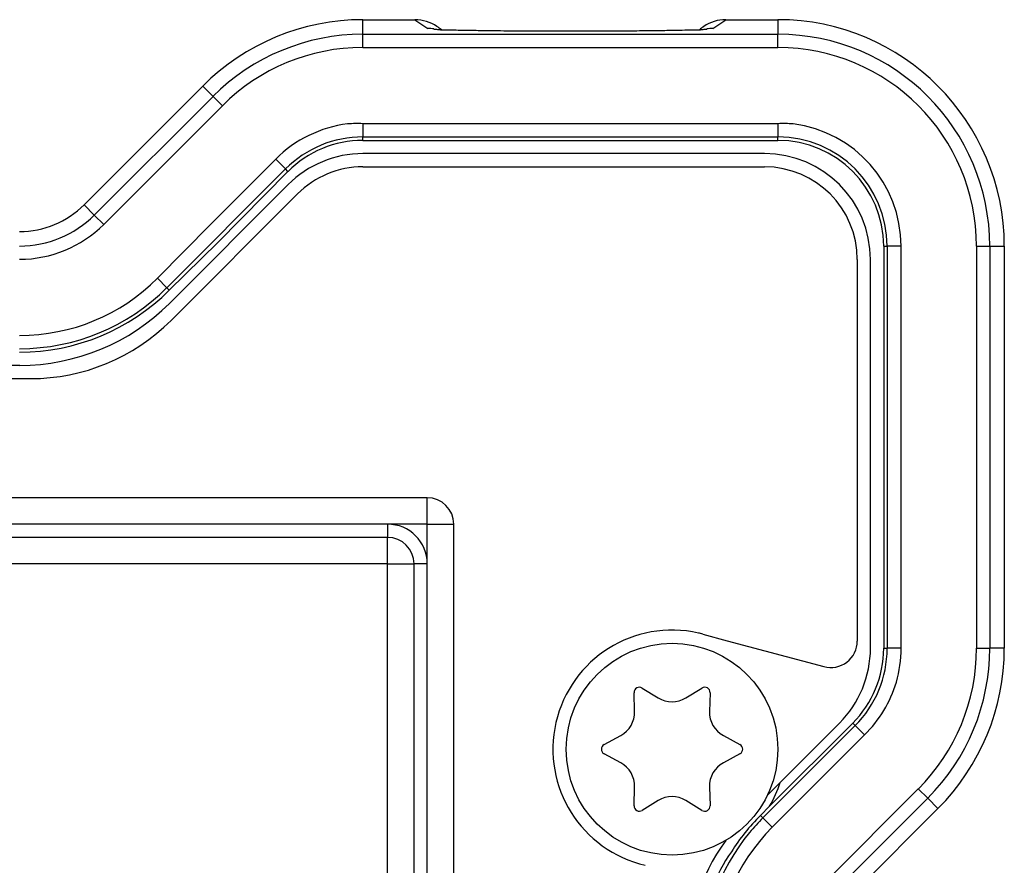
# Model space of a CAD drawing. Header units: millimetres. Extents: x -316 to -124, y 76 to 166.
# Tile 8 of 8: x -162 to -124, y 134 to 166. Entities that reach past the tile are written whole.
import ezdxf

# ---------------------------------------------------------------- set-up
doc = ezdxf.new("R2010")
doc.units = ezdxf.units.MM

# ---------------------------------------------------------------- blocks, each defined once
blk = doc.blocks.new('Blechschraube_ISO14585-ST4_2x16_3__3', base_point=(-141, 134.721))
at = {"color": 7, "linetype": 'Continuous'}
blk.add_circle((-137, 138.721), 4, dxfattribs=at)
blk = doc.blocks.new('Blechschraube_ISO14585-ST4_2x16_1__6', base_point=(-141, 134.721))
at = {"color": 7, "linetype": 'Continuous'}
for p, q in [((-138.415, 140.144), (-138.436, 140.855)), ((-138.131, 141.031), (-137.525, 140.658)), ((-136.475, 140.658), (-135.869, 141.031)), ((-135.564, 140.855), (-135.585, 140.144)), ((-139.566, 138.897), (-138.94, 139.234)), ((-135.06, 139.234), (-134.434, 138.897)), ((-138.94, 138.207), (-139.566, 138.545)), ((-134.434, 138.545), (-135.06, 138.207)), ((-138.436, 136.586), (-138.415, 137.297)), ((-135.585, 137.297), (-135.564, 136.586)), ((-137.525, 136.784), (-138.131, 136.41)), ((-135.869, 136.41), (-136.475, 136.784))]:
    blk.add_line(p, q, dxfattribs=at)
blk.add_circle((-137, 138.721), 4, dxfattribs=at)
for centre, radius, start, end in [((-138.236, 140.861), 0.2, 58.3205, 181.6805), ((-135.764, 140.861), 0.2, 358.3206, 121.6805), ((-137, 141.509), 1, 238.3195, 301.6805), ((-139.414, 140.115), 1, 298.3195, 1.6805), ((-134.586, 140.115), 1, 178.3195, 241.6805), ((-139.471, 138.721), 0.2, 118.3206, 180), ((-134.529, 138.721), 0.2, 0, 61.6805), ((-139.471, 138.721), 0.2, 180, 241.6805), ((-134.529, 138.721), 0.2, 298.3206, 0), ((-139.414, 137.327), 1, 358.3195, 61.6805), ((-134.586, 137.327), 1, 118.3195, 181.6805), ((-138.236, 136.58), 0.2, 178.3205, 301.6805), ((-137, 135.933), 1, 58.3195, 121.6805), ((-135.764, 136.58), 0.2, 238.3206, 1.6805)]:
    blk.add_arc(centre, radius, start, end, dxfattribs=at)
blk = doc.blocks.new('Kippschalter-blau__31', base_point=(-171, 113.721))
at = {"color": 1, "linetype": 'Continuous'}
for p, q in [((-170.25, 145.721), (-171, 145.721)), ((-147.75, 145.721), (-170.25, 145.721)), ((-147.75, 145.721), (-147, 145.721)), ((-170.25, 113.721), (-171, 113.721)), ((-170.25, 113.721), (-147.75, 113.721)), ((-147.75, 113.721), (-147, 113.721))]:
    blk.add_line(p, q, dxfattribs=at)
blk = doc.blocks.new('Kappe__32', base_point=(-172.75, 111.221))
at = {"color": 1, "linetype": 'Continuous'}
for p, q in [((-171.75, 147.221), (-171.75, 148.221)), ((-146.25, 147.221), (-146.25, 148.221)), ((-171.75, 147.221), (-172.75, 147.221)), ((-170.25, 147.221), (-171.75, 147.221)), ((-171.75, 147.221), (-171.75, 145.721)), ((-147.75, 147.221), (-170.25, 147.221)), ((-170.25, 147.221), (-170.25, 146.721)), ((-147.75, 147.221), (-147.75, 146.721)), ((-146.25, 147.221), (-147.75, 147.221)), ((-146.25, 147.221), (-145.25, 147.221)), ((-146.25, 145.721), (-146.25, 147.221)), ((-170.25, 145.721), (-170.25, 146.721)), ((-147.75, 145.721), (-147.75, 146.721)), ((-171.75, 145.721), (-171.75, 113.721)), ((-171.75, 145.721), (-171.25, 145.721)), ((-171, 145.721), (-171.25, 145.721)), ((-170.25, 145.721), (-171, 145.721)), ((-170.25, 145.721), (-170.25, 113.721)), ((-147.75, 145.721), (-170.25, 145.721)), ((-147.75, 113.721), (-147.75, 145.721)), ((-147.75, 145.721), (-147, 145.721)), ((-147, 145.721), (-146.75, 145.721)), ((-146.25, 145.721), (-146.75, 145.721)), ((-146.25, 113.721), (-146.25, 145.721)), ((-171.75, 113.721), (-171.25, 113.721)), ((-171.75, 113.721), (-171.75, 112.221)), ((-171, 113.721), (-171.25, 113.721)), ((-170.25, 113.721), (-171, 113.721)), ((-170.25, 113.721), (-147.75, 113.721)), ((-170.25, 113.721), (-170.25, 112.721)), ((-147.75, 113.721), (-147.75, 112.721)), ((-147.75, 113.721), (-147, 113.721)), ((-147, 113.721), (-146.75, 113.721)), ((-146.25, 113.721), (-146.75, 113.721)), ((-146.25, 112.221), (-146.25, 113.721)), ((-170.25, 112.221), (-170.25, 112.721)), ((-147.75, 112.221), (-147.75, 112.721)), ((-171.75, 112.221), (-172.75, 112.221)), ((-171.75, 112.221), (-170.25, 112.221)), ((-171.75, 112.221), (-171.75, 111.221)), ((-170.25, 112.221), (-147.75, 112.221)), ((-147.75, 112.221), (-146.25, 112.221)), ((-146.25, 112.221), (-145.25, 112.221)), ((-146.25, 112.221), (-146.25, 111.221))]:
    blk.add_line(p, q, dxfattribs=at)
at = {"color": 7, "linetype": 'Continuous'}
for p, q in [((-146.25, 148.221), (-171.75, 148.221)), ((-172.75, 147.221), (-172.75, 112.221)), ((-145.25, 112.221), (-145.25, 147.221)), ((-147.75, 146.721), (-170.25, 146.721)), ((-171.25, 145.721), (-171.25, 113.721)), ((-146.75, 113.721), (-146.75, 145.721)), ((-170.25, 112.721), (-147.75, 112.721)), ((-171.75, 111.221), (-146.25, 111.221))]:
    blk.add_line(p, q, dxfattribs=at)
for centre, start, end in [((-171.75, 147.221), 90, 180), ((-146.25, 147.221), 0, 90), ((-170.25, 145.721), 90, 180), ((-147.75, 145.721), 0, 90), ((-170.25, 113.721), 180, 270), ((-147.75, 113.721), 270, 0), ((-171.75, 112.221), 180, 270), ((-146.25, 112.221), 270, 0)]:
    blk.add_arc(centre, 1, start, end, dxfattribs=at)
at = {"color": 1, "linetype": 'Continuous'}
for centre, start, end in [((-170.25, 145.721), 90, 180), ((-147.75, 145.721), 0, 90), ((-170.25, 113.721), 180, 270), ((-147.75, 113.721), 270, 0)]:
    blk.add_arc(centre, 1.5, start, end, dxfattribs=at)
blk = doc.blocks.new('Wippschalter-SX82C1881F210000__33', base_point=(-172.75, 111.221))
for name, p in [('Kappe__32', (-172.75, 111.221)), ('Kippschalter-blau__31', (-171, 113.721))]:
    blk.add_blockref(name, p)
blk = doc.blocks.new('Rueckplatte__34', base_point=(-310.5, 84.221))
at = {"color": 7, "linetype": 'Continuous'}
for p, q in [((-133.5, 161.221), (-148.683, 161.221)), ((-151.512, 160.049), (-155.997, 155.564)), ((-129.5, 142.538), (-129.5, 157.221)), ((-161.654, 153.221), (-213.348, 153.221)), ((-133.397, 136.984), (-130.672, 139.709))]:
    blk.add_line(p, q, dxfattribs=at)
for centre, radius, start, end in [((-148.683, 157.221), 4, 90, 135), ((-133.5, 157.221), 4, 0, 90), ((-161.654, 161.221), 8, 270, 315), ((-133.5, 142.538), 4, 315, 0), ((-128.5, 130.567), 8, 143.9448, 180)]:
    blk.add_arc(centre, radius, start, end, dxfattribs=at)
blk = doc.blocks.new('Frontplatte__35', base_point=(-310.5, 84.221))
at = {"color": 7, "linetype": 'Continuous'}
for p, q in [((-133.5, 161.221), (-148.683, 161.221)), ((-151.512, 160.049), (-155.997, 155.564)), ((-129.5, 142.538), (-129.5, 157.221)), ((-161.654, 153.221), (-213.348, 153.221)), ((-133.397, 136.984), (-130.672, 139.709))]:
    blk.add_line(p, q, dxfattribs=at)
for centre, radius, start, end in [((-148.683, 157.221), 4, 90, 135), ((-133.5, 157.221), 4, 0, 90), ((-161.654, 161.221), 8, 270, 315), ((-133.5, 142.538), 4, 315, 0), ((-128.5, 130.567), 8, 143.9448, 180)]:
    blk.add_arc(centre, radius, start, end, dxfattribs=at)
blk = doc.blocks.new('Verbindungsteil-L5_0007877-schwarz__36', base_point=(-315.559, 75.721))
at = {"color": 7, "linetype": 'Continuous'}
for p, q in [((-148.686, 166.279), (-146.719, 166.28)), ((-134.968, 166.279), (-133, 166.279)), ((-159.223, 159.287), (-154.738, 163.773)), ((-124.441, 157.721), (-124.441, 142.534)), ((-133.657, 136.221), (-133.312, 136.566)), ((-126.948, 136.483), (-130.433, 132.997))]:
    blk.add_line(p, q, dxfattribs=at)
at = {"color": 1, "linetype": 'Continuous'}
for p, q in [((-151.98, 161.014), (-154.448, 158.546)), ((-151.697, 160.731), (-151.98, 161.014)), ((-128.342, 157.721), (-128.742, 157.721)), ((-128.342, 142.534), (-128.342, 157.721)), ((-128.342, 142.534), (-128.742, 142.534))]:
    blk.add_line(p, q, dxfattribs=at)
at = {"color": 7, "linetype": 'Continuous'}
for centre, radius, start, end in [((-148.686, 157.721), 8.559, 90, 135), ((-146.72, 164.776), 1.504, 56.2819, 89.9246), ((-146.72, 164.776), 1.504, 48.2399, 56.2819), ((-134.967, 164.777), 1.503, 123.6997, 131.7508), ((-134.967, 164.777), 1.503, 90.024, 123.6997), ((-133, 157.721), 8.559, 360, 90), ((-161.657, 161.721), 3.441, 270, 315), ((-133, 142.534), 8.559, 315, 0), ((-136.975, 138.721), 4.25, 329.531, 342.8346), ((-128, 130.564), 8, 135, 147.607), ((-130.7, 131.925), 5, 144.1967, 162.3084)]:
    blk.add_arc(centre, radius, start, end, dxfattribs=at)
at = {"color": 1, "linetype": 'Continuous'}
for centre, start, end in [((-148.686, 157.721), 97.0777, 135), ((-133, 157.721), 360, 82.9223), ((-133, 142.534), 344.0815, 0)]:
    blk.add_arc(centre, 4.658, start, end, dxfattribs=at)
at = {"color": 7, "linetype": 'Continuous'}
for points, knots in [([(-135.968, 165.898), (-135.942, 165.921), (-135.889, 165.969), (-135.83, 166.007), (-135.801, 166.027)], [0, 0, 0, 0, 0.1053522, 0.2112611, 0.2112611, 0.2112611, 0.2112611]), ([(-145.999, 165.928), (-145.955, 165.923), (-145.862, 165.913), (-145.769, 165.903), (-145.719, 165.898)], [0, 0, 0, 0, 0.1300312, 0.2814913, 0.2814913, 0.2814913, 0.2814913]), ([(-145.719, 165.898), (-145.607, 165.898), (-145.422, 165.898), (-145.012, 165.889), (-144.499, 165.879), (-143.898, 165.871), (-143.191, 165.863), (-142.408, 165.858), (-141.572, 165.855), (-140.657, 165.854), (-139.601, 165.856), (-138.484, 165.863), (-137.578, 165.873), (-136.974, 165.882), (-136.574, 165.891), (-136.263, 165.898), (-136.078, 165.898), (-135.968, 165.898)], [0, 0, 0, 0, 0.333802, 0.556416, 1.231646, 1.870333, 2.359858, 3.355147, 4.21748, 4.868191, 6.101024, 7.384159, 8.220835, 8.817283, 9.197125, 9.421138, 9.751628, 9.751628, 9.751628, 9.751628]), ([(-135.968, 165.898), (-135.917, 165.903), (-135.824, 165.913), (-135.731, 165.923), (-135.688, 165.928)], [0, 0, 0, 0, 0.1515701, 0.2816053, 0.2816053, 0.2816053, 0.2816053])]:
    blk.add_open_spline(points, degree=3, knots=knots, dxfattribs=at)
blk = doc.blocks.new('Verbindungsteil__37', base_point=(-315.559, 75.721))
at = {"color": 7, "linetype": 'Continuous'}
for p, q in [((-148.686, 166.279), (-146.719, 166.28)), ((-134.968, 166.279), (-133, 166.279)), ((-159.223, 159.287), (-154.738, 163.773)), ((-124.441, 157.721), (-124.441, 142.534)), ((-133.657, 136.221), (-133.312, 136.566)), ((-126.948, 136.483), (-130.433, 132.997))]:
    blk.add_line(p, q, dxfattribs=at)
at = {"color": 1, "linetype": 'Continuous'}
for p, q in [((-151.98, 161.014), (-154.448, 158.546)), ((-151.697, 160.731), (-151.98, 161.014)), ((-128.342, 157.721), (-128.742, 157.721)), ((-128.342, 142.534), (-128.342, 157.721)), ((-128.342, 142.534), (-128.742, 142.534))]:
    blk.add_line(p, q, dxfattribs=at)
at = {"color": 7, "linetype": 'Continuous'}
for centre, radius, start, end in [((-148.686, 157.721), 8.559, 90, 135), ((-146.72, 164.776), 1.504, 56.2819, 89.9246), ((-146.72, 164.776), 1.504, 48.2399, 56.2819), ((-134.967, 164.777), 1.503, 123.6997, 131.7508), ((-134.967, 164.777), 1.503, 90.024, 123.6997), ((-133, 157.721), 8.559, 360, 90), ((-161.657, 161.721), 3.441, 270, 315), ((-133, 142.534), 8.559, 315, 0), ((-136.975, 138.721), 4.25, 329.531, 342.8346), ((-128, 130.564), 8, 135, 147.607), ((-130.7, 131.925), 5, 144.1967, 162.3084)]:
    blk.add_arc(centre, radius, start, end, dxfattribs=at)
at = {"color": 1, "linetype": 'Continuous'}
for centre, start, end in [((-148.686, 157.721), 97.0777, 135), ((-133, 157.721), 360, 82.9223), ((-133, 142.534), 344.0815, 0)]:
    blk.add_arc(centre, 4.658, start, end, dxfattribs=at)
at = {"color": 7, "linetype": 'Continuous'}
for points, knots in [([(-145.999, 165.928), (-145.955, 165.923), (-145.862, 165.913), (-145.769, 165.903), (-145.719, 165.898)], [0, 0, 0, 0, 0.1300312, 0.2814913, 0.2814913, 0.2814913, 0.2814913]), ([(-145.719, 165.898), (-145.607, 165.898), (-145.422, 165.898), (-145.012, 165.889), (-144.499, 165.879), (-143.898, 165.871), (-143.191, 165.863), (-142.408, 165.858), (-141.572, 165.855), (-140.657, 165.854), (-139.601, 165.856), (-138.484, 165.863), (-137.578, 165.873), (-136.974, 165.882), (-136.574, 165.891), (-136.263, 165.898), (-136.078, 165.898), (-135.968, 165.898)], [0, 0, 0, 0, 0.333802, 0.556416, 1.231646, 1.870333, 2.359858, 3.355147, 4.21748, 4.868191, 6.101024, 7.384159, 8.220835, 8.817283, 9.197125, 9.421138, 9.751628, 9.751628, 9.751628, 9.751628]), ([(-135.968, 165.898), (-135.917, 165.903), (-135.824, 165.913), (-135.731, 165.923), (-135.688, 165.928)], [0, 0, 0, 0, 0.1515701, 0.2816053, 0.2816053, 0.2816053, 0.2816053])]:
    blk.add_open_spline(points, degree=3, knots=knots, dxfattribs=at)
blk = doc.blocks.new('Verbindungsteil_1__42', base_point=(-315.559, 75.721))
at = {"color": 7, "linetype": 'Continuous'}
for p, q in [((-148.686, 166.279), (-146.719, 166.28)), ((-134.968, 166.279), (-133, 166.279)), ((-159.223, 159.287), (-154.738, 163.773)), ((-148.686, 161.721), (-133, 161.721)), ((-154.166, 157.863), (-151.515, 160.549)), ((-156, 156.064), (-154.166, 157.863)), ((-129, 157.721), (-129, 142.534)), ((-124.441, 157.721), (-124.441, 142.534)), ((-130.172, 139.706), (-133.312, 136.566)), ((-133.657, 136.221), (-133.312, 136.566)), ((-126.948, 136.483), (-130.433, 132.997))]:
    blk.add_line(p, q, dxfattribs=at)
at = {"color": 1, "linetype": 'Continuous'}
for p, q in [((-148.686, 165.729), (-148.686, 166.279)), ((-146.719, 166.28), (-146.227, 165.946)), ((-135.459, 165.946), (-134.968, 166.279)), ((-133, 166.279), (-133, 165.729)), ((-148.686, 165.729), (-133, 165.729)), ((-148.686, 165.229), (-148.686, 165.729)), ((-133, 165.229), (-133, 165.729)), ((-148.686, 165.229), (-133, 165.229)), ((-154.738, 163.773), (-154.349, 163.384)), ((-158.835, 158.898), (-154.349, 163.384)), ((-153.996, 163.03), (-154.349, 163.384)), ((-158.481, 158.545), (-153.996, 163.03)), ((-133, 162.352), (-148.686, 162.352)), ((-148.686, 162.352), (-148.686, 161.852)), ((-133, 162.352), (-133, 161.852)), ((-148.686, 161.852), (-133, 161.852)), ((-148.686, 161.721), (-148.686, 161.852)), ((-133, 161.721), (-133, 161.852)), ((-151.98, 161.014), (-154.448, 158.546)), ((-151.697, 160.731), (-151.98, 161.014)), ((-156.093, 156.156), (-151.607, 160.642)), ((-151.697, 160.731), (-151.607, 160.642)), ((-151.515, 160.549), (-151.607, 160.642)), ((-158.835, 158.898), (-159.223, 159.287)), ((-158.481, 158.545), (-158.835, 158.898)), ((-154.448, 158.546), (-156.446, 156.51)), ((-129, 157.721), (-128.869, 157.721)), ((-128.869, 157.721), (-128.869, 142.534)), ((-128.742, 157.721), (-128.869, 157.721)), ((-128.342, 157.721), (-128.742, 157.721)), ((-128.342, 142.534), (-128.342, 157.721)), ((-125.491, 157.721), (-124.991, 157.721)), ((-125.491, 157.721), (-125.491, 142.534)), ((-124.991, 157.721), (-124.991, 142.534)), ((-124.991, 157.721), (-124.441, 157.721)), ((-156.446, 156.51), (-156.093, 156.156)), ((-156, 156.064), (-156.093, 156.156)), ((-129, 142.534), (-128.869, 142.534)), ((-128.742, 142.534), (-128.869, 142.534)), ((-128.342, 142.534), (-128.742, 142.534)), ((-125.491, 142.534), (-124.991, 142.534)), ((-124.441, 142.534), (-124.991, 142.534)), ((-130.079, 139.613), (-133.564, 136.128)), ((-130.172, 139.706), (-130.079, 139.613)), ((-129.725, 139.26), (-130.079, 139.613)), ((-133.211, 135.775), (-129.725, 139.26)), ((-127.691, 137.225), (-131.176, 133.74)), ((-127.691, 137.225), (-127.337, 136.871)), ((-127.337, 136.871), (-130.822, 133.386)), ((-127.337, 136.871), (-126.948, 136.483)), ((-133.657, 136.221), (-133.564, 136.128)), ((-133.211, 135.775), (-133.564, 136.128))]:
    blk.add_line(p, q, dxfattribs=at)
at = {"color": 7, "linetype": 'Continuous'}
for centre, radius, start, end in [((-148.686, 157.721), 8.559, 90, 135), ((-146.72, 164.776), 1.504, 56.2819, 89.9246), ((-146.72, 164.776), 1.504, 48.2399, 56.2819), ((-134.967, 164.777), 1.503, 123.6997, 131.7508), ((-134.967, 164.777), 1.503, 90.024, 123.6997), ((-133, 157.721), 8.559, 360, 90), ((-148.686, 157.721), 8.009, 90, 135), ((-133, 157.721), 8.009, 0, 90), ((-148.686, 157.721), 4.131, 90, 135), ((-148.686, 157.721), 4, 90, 135), ((-133, 157.721), 4.131, 0, 90), ((-133, 157.721), 4, 0, 90), ((-161.657, 161.721), 3.441, 270, 315), ((-161.657, 161.721), 3.991, 270, 315), ((-161.657, 161.721), 7.869, 270, 315), ((-161.657, 161.721), 8, 270, 315), ((-133, 142.534), 4, 315, 0), ((-133, 142.534), 4.131, 315, 0), ((-133, 142.534), 8.009, 315, 0), ((-133, 142.534), 8.559, 315, 360), ((-136.975, 138.721), 4.25, 329.531, 342.8346), ((-128, 130.564), 8, 135, 147.607), ((-128, 130.564), 7.869, 135, 140.4632), ((-128, 130.564), 7.869, 140.4632, 180), ((-130.7, 131.925), 5, 144.1967, 162.3084)]:
    blk.add_arc(centre, radius, start, end, dxfattribs=at)
at = {"color": 1, "linetype": 'Continuous'}
for centre, radius, start, end in [((-146.227, 164.446), 1.5, 81.233, 90), ((-135.459, 164.446), 1.5, 90, 98.767), ((-148.686, 157.721), 7.509, 90, 135), ((-133, 157.721), 7.509, 0, 90), ((-148.686, 157.721), 4.658, 97.0777, 135), ((-148.903, 157.712), 4.644, 87.322, 94.4074), ((-132.783, 157.712), 4.644, 85.5926, 92.678), ((-133, 157.721), 4.658, 360, 82.9223), ((-161.657, 161.721), 4.491, 270, 315), ((-161.657, 161.721), 7.369, 270, 315), ((-133, 142.534), 4.658, 344.0815, 360), ((-133, 142.534), 7.509, 315, 0), ((-132.973, 142.58), 4.644, 314.361, 343.4444), ((-128, 130.564), 7.369, 135, 180)]:
    blk.add_arc(centre, radius, start, end, dxfattribs=at)
at = {"color": 7, "linetype": 'Continuous'}
for points, knots in [([(-145.999, 165.928), (-145.955, 165.923), (-145.862, 165.913), (-145.769, 165.903), (-145.719, 165.898)], [0, 0, 0, 0, 0.1300312, 0.2814913, 0.2814913, 0.2814913, 0.2814913]), ([(-145.719, 165.898), (-145.607, 165.898), (-145.422, 165.898), (-145.012, 165.889), (-144.499, 165.879), (-143.898, 165.871), (-143.191, 165.863), (-142.408, 165.858), (-141.572, 165.855), (-140.657, 165.854), (-139.601, 165.856), (-138.484, 165.863), (-137.578, 165.873), (-136.974, 165.882), (-136.574, 165.891), (-136.263, 165.898), (-136.078, 165.898), (-135.968, 165.898)], [0, 0, 0, 0, 0.333802, 0.556416, 1.231646, 1.870333, 2.359858, 3.355147, 4.21748, 4.868191, 6.101024, 7.384159, 8.220835, 8.817283, 9.197125, 9.421138, 9.751628, 9.751628, 9.751628, 9.751628]), ([(-135.968, 165.898), (-135.917, 165.903), (-135.824, 165.913), (-135.731, 165.923), (-135.688, 165.928)], [0, 0, 0, 0, 0.1515701, 0.2816053, 0.2816053, 0.2816053, 0.2816053])]:
    blk.add_open_spline(points, degree=3, knots=knots, dxfattribs=at)
blk = doc.blocks.new('Verbindungsteil-L5_0007877-schwarz_1__43', base_point=(-315.559, 75.721))
at = {"color": 7, "linetype": 'Continuous'}
for p, q in [((-148.686, 166.279), (-146.719, 166.28)), ((-134.968, 166.279), (-133, 166.279)), ((-159.223, 159.287), (-154.738, 163.773)), ((-148.686, 161.721), (-133, 161.721)), ((-154.166, 157.863), (-151.515, 160.549)), ((-156, 156.064), (-154.166, 157.863)), ((-129, 157.721), (-129, 142.534)), ((-124.441, 157.721), (-124.441, 142.534)), ((-130.172, 139.706), (-133.312, 136.566)), ((-133.657, 136.221), (-133.312, 136.566)), ((-126.948, 136.483), (-130.433, 132.997))]:
    blk.add_line(p, q, dxfattribs=at)
at = {"color": 1, "linetype": 'Continuous'}
for p, q in [((-148.686, 165.729), (-148.686, 166.279)), ((-146.719, 166.28), (-146.227, 165.946)), ((-135.459, 165.946), (-134.968, 166.279)), ((-133, 166.279), (-133, 165.729)), ((-148.686, 165.729), (-133, 165.729)), ((-148.686, 165.229), (-148.686, 165.729)), ((-133, 165.229), (-133, 165.729)), ((-148.686, 165.229), (-133, 165.229)), ((-154.738, 163.773), (-154.349, 163.384)), ((-158.835, 158.898), (-154.349, 163.384)), ((-153.996, 163.03), (-154.349, 163.384)), ((-158.481, 158.545), (-153.996, 163.03)), ((-133, 162.352), (-148.686, 162.352)), ((-148.686, 162.352), (-148.686, 161.852)), ((-133, 162.352), (-133, 161.852)), ((-148.686, 161.852), (-133, 161.852)), ((-148.686, 161.721), (-148.686, 161.852)), ((-133, 161.721), (-133, 161.852)), ((-151.98, 161.014), (-154.448, 158.546)), ((-151.697, 160.731), (-151.98, 161.014)), ((-156.093, 156.156), (-151.607, 160.642)), ((-151.697, 160.731), (-151.607, 160.642)), ((-151.515, 160.549), (-151.607, 160.642)), ((-158.835, 158.898), (-159.223, 159.287)), ((-158.481, 158.545), (-158.835, 158.898)), ((-154.448, 158.546), (-156.446, 156.51)), ((-129, 157.721), (-128.869, 157.721)), ((-128.869, 157.721), (-128.869, 142.534)), ((-128.742, 157.721), (-128.869, 157.721)), ((-128.342, 157.721), (-128.742, 157.721)), ((-128.342, 142.534), (-128.342, 157.721)), ((-125.491, 157.721), (-124.991, 157.721)), ((-125.491, 157.721), (-125.491, 142.534)), ((-124.991, 157.721), (-124.991, 142.534)), ((-124.991, 157.721), (-124.441, 157.721)), ((-156.446, 156.51), (-156.093, 156.156)), ((-156, 156.064), (-156.093, 156.156)), ((-129, 142.534), (-128.869, 142.534)), ((-128.742, 142.534), (-128.869, 142.534)), ((-128.342, 142.534), (-128.742, 142.534)), ((-125.491, 142.534), (-124.991, 142.534)), ((-124.441, 142.534), (-124.991, 142.534)), ((-130.079, 139.613), (-133.564, 136.128)), ((-130.172, 139.706), (-130.079, 139.613)), ((-129.725, 139.26), (-130.079, 139.613)), ((-133.211, 135.775), (-129.725, 139.26)), ((-127.691, 137.225), (-131.176, 133.74)), ((-127.691, 137.225), (-127.337, 136.871)), ((-127.337, 136.871), (-130.822, 133.386)), ((-127.337, 136.871), (-126.948, 136.483)), ((-133.657, 136.221), (-133.564, 136.128)), ((-133.211, 135.775), (-133.564, 136.128))]:
    blk.add_line(p, q, dxfattribs=at)
at = {"color": 7, "linetype": 'Continuous'}
for centre, radius, start, end in [((-148.686, 157.721), 8.559, 90, 135), ((-146.72, 164.776), 1.504, 56.2819, 89.9246), ((-146.72, 164.776), 1.504, 48.2399, 56.2819), ((-134.967, 164.777), 1.503, 90.024, 123.6997), ((-133, 157.721), 8.559, 360, 90), ((-148.686, 157.721), 8.009, 90, 135), ((-133, 157.721), 8.009, 0, 90), ((-148.686, 157.721), 4.131, 90, 135), ((-148.686, 157.721), 4, 90, 135), ((-133, 157.721), 4.131, 0, 90), ((-133, 157.721), 4, 0, 90), ((-161.657, 161.721), 3.441, 270, 315), ((-161.657, 161.721), 3.991, 270, 315), ((-161.657, 161.721), 7.869, 270, 315), ((-161.657, 161.721), 8, 270, 315), ((-133, 142.534), 4, 315, 0), ((-133, 142.534), 4.131, 315, 0), ((-133, 142.534), 8.009, 315, 0), ((-133, 142.534), 8.559, 315, 360), ((-136.975, 138.721), 4.25, 329.531, 342.8346), ((-128, 130.564), 8, 135, 147.607), ((-128, 130.564), 7.869, 135, 140.4632), ((-128, 130.564), 7.869, 140.4632, 180), ((-130.7, 131.925), 5, 144.1967, 162.3084)]:
    blk.add_arc(centre, radius, start, end, dxfattribs=at)
at = {"color": 1, "linetype": 'Continuous'}
for centre, radius, start, end in [((-146.227, 164.446), 1.5, 81.233, 90), ((-135.459, 164.446), 1.5, 90, 98.767), ((-148.686, 157.721), 7.509, 90, 135), ((-133, 157.721), 7.509, 0, 90), ((-148.686, 157.721), 4.658, 97.0777, 135), ((-148.903, 157.712), 4.644, 87.322, 94.4074), ((-132.783, 157.712), 4.644, 85.5926, 92.678), ((-133, 157.721), 4.658, 360, 82.9223), ((-161.657, 161.721), 4.491, 270, 315), ((-161.657, 161.721), 7.369, 270, 315), ((-133, 142.534), 4.658, 344.0815, 360), ((-133, 142.534), 7.509, 315, 0), ((-132.973, 142.58), 4.644, 314.361, 343.4444), ((-128, 130.564), 7.369, 135, 180)]:
    blk.add_arc(centre, radius, start, end, dxfattribs=at)
at = {"color": 7, "linetype": 'Continuous'}
for points, knots in [([(-135.968, 165.898), (-135.942, 165.921), (-135.889, 165.969), (-135.83, 166.007), (-135.801, 166.027)], [0, 0, 0, 0, 0.1053522, 0.2112611, 0.2112611, 0.2112611, 0.2112611]), ([(-145.999, 165.928), (-145.955, 165.923), (-145.862, 165.913), (-145.769, 165.903), (-145.719, 165.898)], [0, 0, 0, 0, 0.1300312, 0.2814913, 0.2814913, 0.2814913, 0.2814913]), ([(-145.719, 165.898), (-145.607, 165.898), (-145.422, 165.898), (-145.012, 165.889), (-144.499, 165.879), (-143.898, 165.871), (-143.191, 165.863), (-142.408, 165.858), (-141.572, 165.855), (-140.657, 165.854), (-139.601, 165.856), (-138.484, 165.863), (-137.578, 165.873), (-136.974, 165.882), (-136.574, 165.891), (-136.263, 165.898), (-136.078, 165.898), (-135.968, 165.898)], [0, 0, 0, 0, 0.333802, 0.556416, 1.231646, 1.870333, 2.359858, 3.355147, 4.21748, 4.868191, 6.101024, 7.384159, 8.220835, 8.817283, 9.197125, 9.421138, 9.751628, 9.751628, 9.751628, 9.751628]), ([(-135.968, 165.898), (-135.917, 165.903), (-135.824, 165.913), (-135.731, 165.923), (-135.688, 165.928)], [0, 0, 0, 0, 0.1515701, 0.2816053, 0.2816053, 0.2816053, 0.2816053])]:
    blk.add_open_spline(points, degree=3, knots=knots, dxfattribs=at)
blk = doc.blocks.new('Typenschild-S60-PSU-Kopie-L5_0007851-schwarz__44', base_point=(-310, 84.721))
at = {"color": 7, "linetype": 'Continuous'}
for p, q in [((-148.683, 160.721), (-133.5, 160.721)), ((-151.158, 159.696), (-155.936, 154.917)), ((-130, 157.221), (-130, 142.807)), ((-212.911, 152.721), (-161.239, 152.721)), ((-135.835, 143.067), (-134.91, 142.819)), ((-134.91, 142.819), (-131.259, 141.841))]:
    blk.add_line(p, q, dxfattribs=at)
for centre, radius, start, end in [((-148.683, 157.221), 3.5, 90, 135), ((-133.5, 157.221), 3.5, 0, 90), ((-161.239, 160.221), 7.5, 270, 315), ((-137, 138.721), 4.5, 77.2151, 257.0274), ((-137, 138.721), 4.5, 75, 77.2151), ((-131, 142.807), 1, 255, 0)]:
    blk.add_arc(centre, radius, start, end, dxfattribs=at)
blk = doc.blocks.new('Typenschild-S60-PSU__45', base_point=(-310, 84.721))
at = {"color": 7, "linetype": 'Continuous'}
for p, q in [((-148.683, 160.721), (-133.5, 160.721)), ((-151.158, 159.696), (-155.936, 154.917)), ((-130, 157.221), (-130, 142.807)), ((-212.911, 152.721), (-161.239, 152.721)), ((-135.835, 143.067), (-134.91, 142.819)), ((-134.91, 142.819), (-131.259, 141.841))]:
    blk.add_line(p, q, dxfattribs=at)
for centre, radius, start, end in [((-148.683, 157.221), 3.5, 90, 135), ((-133.5, 157.221), 3.5, 0, 90), ((-161.239, 160.221), 7.5, 270, 315), ((-137, 138.721), 4.5, 77.2151, 257.0274), ((-137, 138.721), 4.5, 75, 77.2151), ((-131, 142.807), 1, 255, 0)]:
    blk.add_arc(centre, radius, start, end, dxfattribs=at)
blk = doc.blocks.new('Frontschild__46', base_point=(-310, 84.721))
at = {"color": 7, "linetype": 'Continuous'}
for p, q in [((-148.683, 160.721), (-133.5, 160.721)), ((-151.158, 159.696), (-155.936, 154.917)), ((-130, 157.221), (-130, 142.807)), ((-212.911, 152.721), (-161.239, 152.721)), ((-135.835, 143.067), (-134.91, 142.819)), ((-134.91, 142.819), (-131.259, 141.841))]:
    blk.add_line(p, q, dxfattribs=at)
for centre, radius, start, end in [((-148.683, 157.221), 3.5, 90, 135), ((-133.5, 157.221), 3.5, 0, 90), ((-161.239, 160.221), 7.5, 270, 315), ((-137, 138.721), 4.5, 77.2151, 257.0274), ((-137, 138.721), 4.5, 75, 77.2151), ((-131, 142.807), 1, 255, 0)]:
    blk.add_arc(centre, radius, start, end, dxfattribs=at)
blk = doc.blocks.new('Frontschild-Kopie-L5_0007850-schwarz__47', base_point=(-310, 84.721))
at = {"color": 7, "linetype": 'Continuous'}
for p, q in [((-148.683, 160.721), (-133.5, 160.721)), ((-151.158, 159.696), (-155.936, 154.917)), ((-130, 157.221), (-130, 142.807)), ((-212.911, 152.721), (-161.239, 152.721)), ((-135.835, 143.067), (-134.91, 142.819)), ((-134.91, 142.819), (-131.259, 141.841))]:
    blk.add_line(p, q, dxfattribs=at)
for centre, radius, start, end in [((-148.683, 157.221), 3.5, 90, 135), ((-133.5, 157.221), 3.5, 0, 90), ((-161.239, 160.221), 7.5, 270, 315), ((-137, 138.721), 4.5, 77.2151, 257.0274), ((-137, 138.721), 4.5, 75, 77.2151), ((-131, 142.807), 1, 255, 0)]:
    blk.add_arc(centre, radius, start, end, dxfattribs=at)
blk = doc.blocks.new('Netzteil-S60__48', base_point=(-315.559, 75.721))
for name, p in [('Verbindungsteil-L5_0007877-schwarz__36', (-315.559, 75.721)), ('Verbindungsteil__37', (-315.559, 75.721)), ('Verbindungsteil_1__42', (-315.559, 75.721)), ('Verbindungsteil-L5_0007877-schwarz_1__43', (-315.559, 75.721)), ('Rueckplatte__34', (-310.5, 84.221)), ('Frontplatte__35', (-310.5, 84.221)), ('Typenschild-S60-PSU-Kopie-L5_0007851-schwarz__44', (-310, 84.721)), ('Typenschild-S60-PSU__45', (-310, 84.721)), ('Frontschild__46', (-310, 84.721)), ('Frontschild-Kopie-L5_0007850-schwarz__47', (-310, 84.721)), ('Wippschalter-SX82C1881F210000__33', (-172.75, 111.221)), ('Blechschraube_ISO14585-ST4_2x16_3__3', (-141, 134.721)), ('Blechschraube_ISO14585-ST4_2x16_1__6', (-141, 134.721))]:
    blk.add_blockref(name, p)
blk = doc.blocks.new('VordansA', base_point=(-220, 121))
blk.add_blockref('Netzteil-S60__48', (-315.559, 75.721))

msp = doc.modelspace()

# ---------------------------------------------------------------- block references
msp.add_blockref('VordansA', (-220, 121))

doc.saveas('drawing.dxf')
